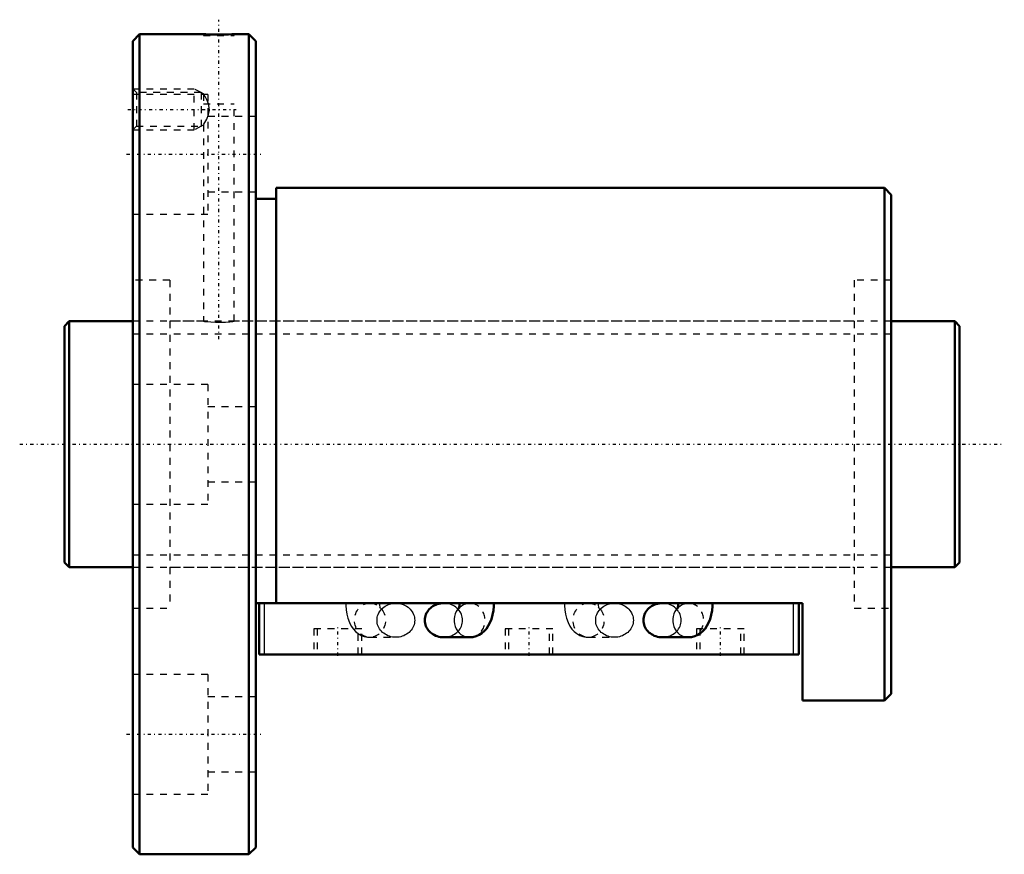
# Model space of a CAD drawing. Header units: millimetres. Extents: x -7 to 138, y -60 to 62.
import ezdxf

# ---------------------------------------------------------------- set-up
doc = ezdxf.new("R2010")
doc.units = ezdxf.units.MM
doc.linetypes.add('Center', pattern=[1.5, 0.45, -0.5, 0.05, -0.5])
doc.linetypes.add('Dashed', pattern=[2, 1, -1])
for name, color, linetype, lineweight in [('2d ConnectionPoints', 7, 'Continuous', 50), ('AM_0', 7, 'Continuous', 50), ('AM_4', 3, 'Continuous', 25), ('AM_5', 3, 'Continuous', 25), ('AM_7', 7, 'Center', 25), ('AM_9', 6, 'Dashed', 25)]:
    doc.layers.add(name, color=color, linetype=linetype, lineweight=lineweight)

# ---------------------------------------------------------------- blocks, each defined once
blk = doc.blocks.new('1_BNF_3610_5RR_Nut_0_in_BNF3610V_5RRG1_131LC0_000_rev_4')
at = {"layer": 'AM_0'}
for p, q in [((11, 60), (10, 59)), ((20.35, 60), (11, 60)), ((11, 60), (11, -60)), ((27, 60), (24.82, 60)), ((28, 59), (27, 60)), ((27, 60), (27, -60)), ((10, 59), (10, -59)), ((28, 59), (28, -59)), ((120, 37.5), (31, 37.5)), ((31, 37.5), (31, -23.25)), ((120, 37.5), (120, -37.5)), ((121, 36.5), (120, 37.5)), ((121, 36.5), (121, -36.5)), ((31, 35.9), (28, 35.9)), ((108, -23.25), (28, -23.25)), ((28.5, -30.75), (28.5, -23.25)), ((57.85, -23.25), (55.5, -23.25)), ((89.85, -23.25), (87.5, -23.25)), ((107.5, -30.75), (107.5, -23.25)), ((108, -37.5), (108, -23.25)), ((55.5, -28.25), (59.29, -28.25)), ((87.5, -28.25), (91.29, -28.25)), ((107.5, -30.75), (28.5, -30.75)), ((120, -37.5), (121, -36.5)), ((108, -37.5), (120, -37.5)), ((10, -59), (11, -60)), ((27, -60), (28, -59)), ((11, -60), (27, -60))]:
    blk.add_line(p, q, dxfattribs=at)
for points in [[(24.85, 60), (24.79, 60), (24.5, 59.99), (23.99, 59.97), (23.32, 59.96), (22.58, 59.96), (21.84, 59.96), (21.18, 59.97), (20.68, 59.99), (20.4, 60), (20.35, 60)], [(55.5, -23.25), (55.26, -23.26), (55.02, -23.29), (54.78, -23.34), (54.55, -23.4), (54.33, -23.49), (54.12, -23.59), (53.92, -23.7), (53.72, -23.84), (53.55, -23.98), (53.39, -24.14), (53.24, -24.32), (53.11, -24.5), (53, -24.69), (52.91, -24.9), (52.83, -25.1), (52.78, -25.32), (52.75, -25.53), (52.74, -25.75)], [(57.85, -23.25), (57.84, -23.39), (57.82, -23.65), (57.79, -23.87), (57.75, -23.99), (57.74, -24.04), (57.73, -24.05)], [(59.29, -28.25), (59.77, -28.21), (60.24, -28.09), (60.68, -27.9), (61.08, -27.66), (61.43, -27.36), (61.75, -27), (62.03, -26.59), (62.28, -26.12), (62.5, -25.57), (62.66, -24.96), (62.78, -24.33), (62.83, -23.69), (62.85, -23.25)], [(87.5, -23.25), (87.26, -23.26), (87.02, -23.29), (86.78, -23.34), (86.55, -23.4), (86.33, -23.49), (86.12, -23.59), (85.92, -23.7), (85.72, -23.84), (85.55, -23.98), (85.39, -24.14), (85.24, -24.32), (85.11, -24.5), (85, -24.69), (84.91, -24.9), (84.83, -25.1), (84.78, -25.32), (84.75, -25.53), (84.74, -25.75)], [(89.85, -23.25), (89.84, -23.39), (89.82, -23.65), (89.79, -23.87), (89.75, -23.99), (89.74, -24.04), (89.73, -24.05)], [(91.29, -28.25), (91.77, -28.21), (92.24, -28.09), (92.68, -27.9), (93.08, -27.66), (93.43, -27.36), (93.75, -27), (94.03, -26.59), (94.28, -26.12), (94.5, -25.57), (94.66, -24.96), (94.78, -24.33), (94.83, -23.69), (94.85, -23.25)], [(52.74, -25.75), (52.75, -25.97), (52.78, -26.18), (52.83, -26.4), (52.91, -26.6), (53, -26.81), (53.11, -27), (53.24, -27.18), (53.39, -27.36), (53.55, -27.52), (53.72, -27.66), (53.92, -27.8), (54.12, -27.91), (54.33, -28.01), (54.55, -28.1), (54.78, -28.16), (55.02, -28.21), (55.26, -28.24), (55.5, -28.25)], [(84.74, -25.75), (84.75, -25.97), (84.78, -26.18), (84.83, -26.4), (84.91, -26.6), (85, -26.81), (85.11, -27), (85.24, -27.18), (85.39, -27.36), (85.55, -27.52), (85.72, -27.66), (85.92, -27.8), (86.12, -27.91), (86.33, -28.01), (86.55, -28.1), (86.78, -28.16), (87.02, -28.21), (87.26, -28.24), (87.5, -28.25)]]:
    blk.add_lwpolyline(points, dxfattribs=at)
at = {"layer": 'AM_4'}
for p, q in [((29.3, -30.75), (29.3, -23.25)), ((106.7, -30.75), (106.7, -23.25))]:
    blk.add_line(p, q, dxfattribs=at)
for centre in [(59.29, -25.75), (91.29, -25.75)]:
    blk.add_ellipse(centre, major_axis=(0, 2.5), ratio=0.906308, start_param=0.740629, end_param=3.141613, dxfattribs=at)
at = {"layer": 'AM_5', "linetype": 'Dashed'}
for p, q in [((10, 52), (19, 52)), ((19, 46), (19, 52)), ((20, 51.46), (19, 52)), ((20, 46.54), (19, 46)), ((10, 46), (19, 46))]:
    blk.add_line(p, q, dxfattribs=at)
at = {"layer": 'AM_7'}
for p, q in [((22.6, 15.38), (22.6, 62.12)), ((9.28, 49), (25.12, 49)), ((9.1, 42.44), (28.9, 42.44)), ((40, -30.94), (40, -26.81)), ((68, -30.94), (68, -26.81)), ((96, -30.94), (96, -26.81)), ((9.1, -42.44), (28.9, -42.44))]:
    blk.add_line(p, q, dxfattribs=at)
at = {"layer": 'AM_9'}
for p, q in [((20.35, 60), (20.35, 59.8)), ((20.35, 59.8), (24.85, 59.8)), ((24.85, 59.8), (24.85, 60)), ((10.54, 51.46), (10, 52)), ((21, 51.19), (10, 51.19)), ((20, 51.46), (10.54, 51.46)), ((10.54, 51.46), (10.54, 46.54)), ((20, 51.46), (20, 46.54)), ((20.36, 51.26), (20, 51.46)), ((20.35, 51.25), (20.35, 49.8)), ((21, 51.19), (21, 33.69)), ((20.35, 49.8), (24.85, 49.8)), ((24.85, 18), (24.85, 49.8)), ((28, 47.94), (21, 47.94)), ((10, 46), (10.54, 46.54)), ((10.54, 46.54), (20, 46.54)), ((20, 46.54), (20.36, 46.74)), ((20.35, 46.75), (20.35, 18)), ((21, 36.94), (28, 36.94)), ((10, 33.69), (21, 33.69)), ((15.4, 24), (10, 24)), ((15.4, 24), (15.4, -24)), ((115.6, 24), (115.6, -24)), ((121, 24), (115.6, 24)), ((20.35, 18), (15.4, 18)), ((115.6, 18), (24.82, 18)), ((21, 8.75), (10, 8.75)), ((21, 8.75), (21, -8.75)), ((28, 5.5), (21, 5.5)), ((21, -5.5), (28, -5.5)), ((10, -8.75), (21, -8.75)), ((15.4, -18), (115.6, -18)), ((10, -24), (15.4, -24)), ((48.5, -23.25), (44.71, -23.25)), ((59.29, -23.25), (57.85, -23.25)), ((80.5, -23.25), (76.71, -23.25)), ((91.29, -23.25), (89.85, -23.25)), ((115.6, -24), (121, -24)), ((43.5, -27), (36.5, -27)), ((36.5, -27), (36.5, -30.75)), ((37, -27), (37, -30.75)), ((43, -30.75), (43, -27)), ((43.5, -30.75), (43.5, -27)), ((71.5, -27), (64.5, -27)), ((64.5, -27), (64.5, -30.75)), ((65, -27), (65, -30.75)), ((71, -30.75), (71, -27)), ((71.5, -30.75), (71.5, -27)), ((99.5, -27), (92.5, -27)), ((92.5, -27), (92.5, -30.75)), ((93, -27), (93, -30.75)), ((99, -30.75), (99, -27)), ((99.5, -30.75), (99.5, -27)), ((44.71, -28.25), (48.5, -28.25)), ((76.71, -28.25), (80.5, -28.25)), ((21, -33.69), (10, -33.69)), ((21, -33.69), (21, -51.19)), ((28, -36.94), (21, -36.94)), ((21, -47.94), (28, -47.94)), ((10, -51.19), (21, -51.19))]:
    blk.add_line(p, q, dxfattribs=at)
for points in [[(21.09, 49.8), (20.89, 50.31), (20.58, 50.9), (20.42, 51.15), (20.35, 51.26), (20.35, 51.26)], [(20.35, 46.74), (20.35, 46.74), (20.41, 46.83), (20.57, 47.09), (20.84, 47.59), (21.1, 48.24), (21.22, 48.9), (21.15, 49.58), (21.09, 49.8)], [(20.35, 18), (20.48, 17.98), (20.84, 17.95), (21.4, 17.9), (22.1, 17.87), (22.85, 17.86), (23.57, 17.89), (24.19, 17.93), (24.63, 17.97), (24.84, 18), (24.85, 18)], [(41.15, -23.25), (41.16, -23.6), (41.21, -24.23), (41.31, -24.85), (41.47, -25.47), (41.71, -26.09), (41.97, -26.61), (42.28, -27.04), (42.62, -27.41), (43, -27.71)], [(44.71, -23.25), (45.11, -23.29), (45.47, -23.4)], [(45.47, -23.4), (45.48, -23.4), (45.54, -23.43)], [(45.75, -25.75), (45.76, -25.53), (45.79, -25.32), (45.84, -25.1), (45.91, -24.9), (46, -24.69), (46.11, -24.5), (46.24, -24.32), (46.39, -24.14), (46.55, -23.98), (46.73, -23.84), (46.92, -23.7), (47.12, -23.59), (47.34, -23.49), (47.56, -23.4), (47.79, -23.34), (48.02, -23.29), (48.26, -23.26), (48.5, -23.25)], [(46.11, -23.83), (46.16, -23.89), (46.24, -24), (46.26, -24.05), (46.27, -24.05)], [(46.27, -24.05), (46.26, -24.03), (46.23, -23.94), (46.2, -23.78), (46.17, -23.57), (46.15, -23.32), (46.15, -23.25)], [(48.5, -23.25), (48.74, -23.26), (48.98, -23.29), (49.22, -23.34), (49.45, -23.4), (49.67, -23.49), (49.88, -23.59), (50.08, -23.7), (50.28, -23.84), (50.45, -23.98), (50.61, -24.14), (50.76, -24.32), (50.89, -24.5), (51, -24.69), (51.09, -24.9), (51.17, -25.1), (51.22, -25.32), (51.25, -25.53), (51.26, -25.75), (51.25, -25.97), (51.22, -26.18), (51.17, -26.4), (51.09, -26.6), (51, -26.81), (50.89, -27), (50.76, -27.18), (50.61, -27.36), (50.45, -27.52), (50.28, -27.66), (50.08, -27.8), (49.88, -27.91), (49.67, -28.01), (49.45, -28.1), (49.22, -28.16), (48.98, -28.21), (48.74, -28.24), (48.5, -28.25)], [(55.5, -28.25), (55.74, -28.24), (55.98, -28.21), (56.21, -28.16), (56.44, -28.1), (56.66, -28.01), (56.88, -27.91), (57.08, -27.8), (57.27, -27.66), (57.45, -27.52), (57.61, -27.36), (57.76, -27.18), (57.89, -27), (58, -26.81), (58.09, -26.6), (58.16, -26.4), (58.21, -26.18), (58.24, -25.97), (58.25, -25.75), (58.24, -25.53), (58.21, -25.32), (58.16, -25.1), (58.09, -24.9), (58, -24.69), (57.89, -24.5), (57.76, -24.32), (57.61, -24.14), (57.45, -23.98), (57.27, -23.84), (57.08, -23.7), (56.88, -23.59), (56.66, -23.49), (56.44, -23.4), (56.21, -23.34), (55.98, -23.29), (55.74, -23.26), (55.5, -23.25)], [(57.73, -24.05), (57.74, -24.03), (57.8, -23.95), (57.91, -23.81), (58.11, -23.63), (58.39, -23.46), (58.55, -23.39)], [(58.55, -23.39), (58.74, -23.33), (59.13, -23.26), (59.29, -23.25)], [(73.15, -23.25), (73.16, -23.6), (73.21, -24.23), (73.31, -24.85), (73.47, -25.47), (73.71, -26.09), (73.97, -26.61), (74.28, -27.04), (74.62, -27.41), (75.01, -27.71), (75.42, -27.96), (75.87, -28.13), (76.34, -28.23), (76.71, -28.25)], [(76.71, -23.25), (77.11, -23.29), (77.47, -23.4)], [(77.47, -23.4), (77.48, -23.4), (77.54, -23.43)], [(77.75, -25.75), (77.76, -25.53), (77.79, -25.32), (77.84, -25.1), (77.91, -24.9), (78, -24.69), (78.11, -24.5), (78.24, -24.32), (78.39, -24.14), (78.55, -23.98), (78.73, -23.84), (78.92, -23.7), (79.12, -23.59), (79.34, -23.49), (79.56, -23.4), (79.79, -23.34), (80.02, -23.29), (80.26, -23.26), (80.5, -23.25)], [(78.11, -23.83), (78.16, -23.89), (78.24, -24), (78.26, -24.05), (78.27, -24.05)], [(78.27, -24.05), (78.26, -24.03), (78.23, -23.94), (78.2, -23.78), (78.17, -23.57), (78.15, -23.32), (78.15, -23.25)], [(80.5, -23.25), (80.74, -23.26), (80.98, -23.29), (81.22, -23.34), (81.45, -23.4), (81.67, -23.49), (81.88, -23.59), (82.08, -23.7), (82.28, -23.84), (82.45, -23.98), (82.61, -24.14), (82.76, -24.32), (82.89, -24.5), (83, -24.69), (83.09, -24.9), (83.17, -25.1), (83.22, -25.32), (83.25, -25.53), (83.26, -25.75), (83.25, -25.97), (83.22, -26.18), (83.17, -26.4), (83.09, -26.6), (83, -26.81), (82.89, -27), (82.76, -27.18), (82.61, -27.36), (82.45, -27.52), (82.28, -27.66), (82.08, -27.8), (81.88, -27.91), (81.67, -28.01), (81.45, -28.1), (81.22, -28.16), (80.98, -28.21), (80.74, -28.24), (80.5, -28.25)], [(87.5, -28.25), (87.74, -28.24), (87.98, -28.21), (88.21, -28.16), (88.44, -28.1), (88.66, -28.01), (88.88, -27.91), (89.08, -27.8), (89.27, -27.66), (89.45, -27.52), (89.61, -27.36), (89.76, -27.18), (89.89, -27), (90, -26.81), (90.09, -26.6), (90.16, -26.4), (90.21, -26.18), (90.24, -25.97), (90.25, -25.75), (90.24, -25.53), (90.21, -25.32), (90.16, -25.1), (90.09, -24.9), (90, -24.69), (89.89, -24.5), (89.76, -24.32), (89.61, -24.14), (89.45, -23.98), (89.27, -23.84), (89.08, -23.7), (88.88, -23.59), (88.66, -23.49), (88.44, -23.4), (88.21, -23.34), (87.98, -23.29), (87.74, -23.26), (87.5, -23.25)], [(89.73, -24.05), (89.74, -24.03), (89.8, -23.95), (89.91, -23.81), (90.11, -23.63), (90.39, -23.46), (90.55, -23.39)], [(90.55, -23.39), (90.74, -23.33), (91.13, -23.26), (91.29, -23.25)], [(48.5, -28.25), (48.26, -28.24), (48.02, -28.21), (47.79, -28.16), (47.56, -28.1), (47.34, -28.01), (47.12, -27.91), (46.92, -27.8), (46.73, -27.66), (46.55, -27.52), (46.39, -27.36), (46.24, -27.18), (46.11, -27), (46, -26.81), (45.91, -26.6), (45.84, -26.4), (45.79, -26.18), (45.76, -25.97), (45.75, -25.75)], [(80.5, -28.25), (80.26, -28.24), (80.02, -28.21), (79.79, -28.16), (79.56, -28.1), (79.34, -28.01), (79.12, -27.91), (78.92, -27.8), (78.73, -27.66), (78.55, -27.52), (78.39, -27.36), (78.24, -27.18), (78.11, -27), (78, -26.81), (77.91, -26.6), (77.84, -26.4), (77.79, -26.18), (77.76, -25.97), (77.75, -25.75)], [(43, -27.71), (43.01, -27.71), (43.42, -27.96), (43.87, -28.13), (44.34, -28.23), (44.71, -28.25)]]:
    blk.add_lwpolyline(points, dxfattribs=at)
for centre in [(44.71, -25.75), (76.71, -25.75)]:
    blk.add_ellipse(centre, major_axis=(0, 2.5), ratio=0.906308, dxfattribs=at)
for centre, start_param, end_param in [((59.29, -25.75), 0.677572, 0.740629), ((59.29, -25.75), 3.141613, 6.657913), ((91.29, -25.75), 0.677572, 0.740629), ((91.29, -25.75), 3.141613, 6.657913)]:
    blk.add_ellipse(centre, major_axis=(0, 2.5), ratio=0.906308, start_param=start_param, end_param=end_param, dxfattribs=at)
blk = doc.blocks.new('2_BNF_3610_5RR000_Shaft_0_in_BNF3610V_5RRG1_131LC0_000_rev_4')
at = {"layer": 'AM_0'}
for p, q in [((0.7, 18), (0, 17.3)), ((0, 17.3), (0, -17.3)), ((10, 18), (0.7, 18)), ((0.7, 18), (0.7, -18)), ((130.3, 18), (121, 18)), ((131, 17.3), (130.3, 18)), ((130.3, 18), (130.3, -18)), ((131, 17.3), (131, -17.3)), ((0, -17.3), (0.7, -18)), ((0.7, -18), (10, -18)), ((121, -18), (130.3, -18)), ((130.3, -18), (131, -17.3))]:
    blk.add_line(p, q, dxfattribs=at)
at = {"layer": 'AM_5', "linetype": 'Dashed'}
for p, q in [((10, 16.1595), (121, 16.1595)), ((10, -16.1595), (121, -16.1595))]:
    blk.add_line(p, q, dxfattribs=at)
at = {"layer": 'AM_7'}
blk.add_line((-6.55, 0), (137.55, 0), dxfattribs=at)
at = {"layer": 'AM_9'}
for p, q in [((121, 18), (10, 18)), ((10, -18), (121, -18))]:
    blk.add_line(p, q, dxfattribs=at)

msp = doc.modelspace()

# ---------------------------------------------------------------- linework, layer by layer
at = {"layer": '2d ConnectionPoints'}
for p in [(0, 0), (10, 0)]:
    msp.add_point(p, dxfattribs=at)

# ---------------------------------------------------------------- block references
for name in ['1_BNF_3610_5RR_Nut_0_in_BNF3610V_5RRG1_131LC0_000_rev_4', '2_BNF_3610_5RR000_Shaft_0_in_BNF3610V_5RRG1_131LC0_000_rev_4']:
    msp.add_blockref(name, (0, 0))

doc.saveas('drawing.dxf')
